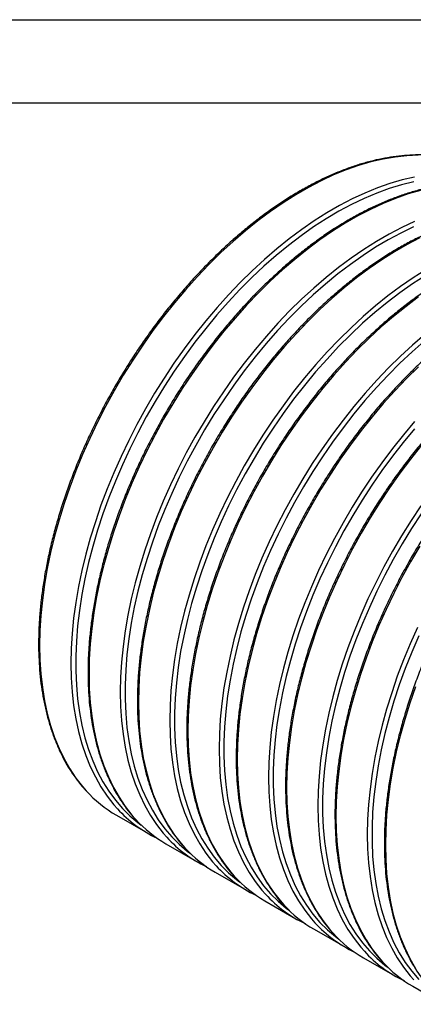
# Model space of a CAD drawing. Header units: millimetres. Extents: x 0 to 140, y 0 to 108.
# Tile 4 of 8: x 95 to 110, y 70 to 108. Entities that reach past the tile are written whole.
import ezdxf

# ---------------------------------------------------------------- set-up
doc = ezdxf.new("R2010")
doc.units = ezdxf.units.MM
doc.header["$LTSCALE"] = 0.5
doc.layers.add('DIMENSIONS', color=140, linetype='Continuous', lineweight=25)
doc.layers.add('TEXT', color=140, linetype='Continuous', lineweight=25)
doc.styles.add('SLDTEXTSTYLE0', font='TXT', dxfattribs={"width": 0.7})

msp = doc.modelspace()

# ---------------------------------------------------------------- linework, layer by layer
at = {"color": 7, "linetype": 'Continuous'}
msp.add_line((0.001, 107.951), (139.701, 107.951), dxfattribs=at)
for p, q in [((99.153, 77.572), (100.347, 76.882)), ((101.038, 76.483), (102.232, 75.794)), ((102.924, 75.395), (104.118, 74.705)), ((104.809, 74.306), (106.004, 73.617)), ((106.695, 73.218), (107.889, 72.528)), ((108.58, 72.129), (109.775, 71.44)), ((110.466, 71.041), (111.66, 70.351))]:
    msp.add_line(p, q)
at = {"flags": 128}
for points in [[(110.675, 102.773), (110.236, 102.755), (109.788, 102.707), (109.331, 102.629), (108.867, 102.521), (108.397, 102.384), (107.922, 102.217), (107.443, 102.021), (106.961, 101.797), (106.477, 101.545), (105.993, 101.265), (105.51, 100.959), (105.028, 100.627), (104.549, 100.27), (104.074, 99.888), (103.604, 99.483), (103.14, 99.055), (102.683, 98.606), (102.235, 98.136), (101.796, 97.647), (101.367, 97.14), (100.95, 96.616), (100.545, 96.076), (100.153, 95.521), (99.776, 94.953), (99.413, 94.373), (99.067, 93.783), (98.737, 93.183), (98.425, 92.576), (98.131, 91.962), (97.856, 91.343), (97.601, 90.72), (97.365, 90.096), (97.151, 89.471), (96.958, 88.847), (96.786, 88.225), (96.636, 87.607), (96.509, 86.994), (96.405, 86.388), (96.323, 85.79), (96.265, 85.201), (96.23, 84.624), (96.218, 84.058), (96.23, 83.506), (96.265, 82.968), (96.323, 82.447), (96.405, 81.943), (96.509, 81.458), (96.636, 80.992), (96.786, 80.546), (96.958, 80.123), (97.151, 79.722), (97.365, 79.345), (97.601, 78.992), (97.856, 78.664), (97.993, 78.508)], [(110.525, 101.94), (110.061, 101.832), (109.591, 101.694), (109.116, 101.528), (108.637, 101.332), (108.155, 101.108), (107.672, 100.855), (107.188, 100.576), (106.704, 100.27), (106.222, 99.938), (105.743, 99.58), (105.268, 99.199), (104.798, 98.794), (104.334, 98.366), (103.877, 97.917), (103.429, 97.447), (102.99, 96.958), (102.561, 96.451), (102.144, 95.926), (101.739, 95.386), (101.347, 94.832), (100.97, 94.264), (100.608, 93.684), (100.261, 93.093), (99.932, 92.494), (99.619, 91.886), (99.325, 91.272), (99.05, 90.653), (98.795, 90.031), (98.56, 89.407), (98.345, 88.782), (98.152, 88.158), (97.98, 87.536), (97.831, 86.918), (97.703, 86.305), (97.599, 85.699), (97.517, 85.101), (97.459, 84.512), (97.424, 83.934), (97.412, 83.368), (97.424, 82.816), (97.459, 82.279), (97.517, 81.758), (97.599, 81.254), (97.703, 80.768), (97.831, 80.302), (97.98, 79.857), (98.152, 79.433), (98.345, 79.032), (98.56, 78.655), (98.795, 78.302), (99.05, 77.975), (99.187, 77.819)], [(110.5, 101.757), (110.035, 101.643), (109.565, 101.499), (109.089, 101.326), (108.61, 101.124), (108.128, 100.893), (107.644, 100.634), (107.161, 100.348), (106.678, 100.036), (106.197, 99.697), (105.72, 99.333), (105.246, 98.945), (104.778, 98.534), (104.317, 98.1), (103.863, 97.645), (103.418, 97.169), (102.983, 96.675), (102.558, 96.162), (102.145, 95.633), (101.745, 95.088), (101.359, 94.529), (100.987, 93.957), (100.63, 93.374), (100.291, 92.78), (99.968, 92.178), (99.663, 91.568), (99.377, 90.953), (99.11, 90.333), (98.863, 89.71), (98.637, 89.086), (98.431, 88.462), (98.248, 87.839), (98.086, 87.219), (97.946, 86.604), (97.83, 85.995), (97.736, 85.393), (97.666, 84.799), (97.619, 84.216), (97.595, 83.645), (97.595, 83.086), (97.619, 82.542), (97.666, 82.013), (97.736, 81.501), (97.83, 81.008), (97.946, 80.533), (98.086, 80.078), (98.248, 79.645), (98.431, 79.235), (98.637, 78.848), (98.863, 78.485), (99.11, 78.147), (99.377, 77.835), (99.663, 77.55), (99.968, 77.293), (100.094, 77.198)], [(110.753, 101.433), (110.282, 101.295), (109.807, 101.128), (109.328, 100.933), (108.846, 100.708), (108.363, 100.456), (107.879, 100.177), (107.395, 99.871), (106.913, 99.539), (106.434, 99.181), (105.959, 98.8), (105.489, 98.394), (105.025, 97.967), (104.569, 97.518), (104.12, 97.048), (103.681, 96.559), (103.253, 96.052), (102.835, 95.527), (102.43, 94.987), (102.039, 94.433), (101.661, 93.865), (101.299, 93.285), (100.952, 92.694), (100.623, 92.095), (100.311, 91.487), (100.017, 90.873), (99.742, 90.254), (99.486, 89.632), (99.251, 89.008), (99.036, 88.383), (98.843, 87.758), (98.671, 87.137), (98.522, 86.519), (98.395, 85.906), (98.29, 85.3), (98.209, 84.701), (98.15, 84.113), (98.115, 83.535), (98.104, 82.969), (98.115, 82.417), (98.15, 81.88), (98.209, 81.359), (98.29, 80.855), (98.395, 80.369), (98.522, 79.903), (98.671, 79.458), (98.843, 79.034), (99.036, 78.633), (99.251, 78.256), (99.486, 77.903), (99.742, 77.576), (99.879, 77.42)], [(110.523, 100.243), (110.041, 100.019), (109.557, 99.767), (109.073, 99.487), (108.59, 99.181), (108.108, 98.849), (107.629, 98.492), (107.154, 98.11), (106.684, 97.705), (106.22, 97.277), (105.763, 96.828), (105.315, 96.359), (104.876, 95.869), (104.447, 95.362), (104.03, 94.838), (103.625, 94.298), (103.233, 93.743), (102.856, 93.175), (102.493, 92.595), (102.147, 92.005), (101.817, 91.405), (101.505, 90.798), (101.211, 90.184), (100.936, 89.565), (100.681, 88.943), (100.445, 88.318), (100.231, 87.693), (100.037, 87.069), (99.866, 86.447), (99.716, 85.829), (99.589, 85.216), (99.484, 84.61), (99.403, 84.012), (99.345, 83.423), (99.31, 82.846), (99.298, 82.28), (99.31, 81.728), (99.345, 81.191), (99.403, 80.669), (99.484, 80.165), (99.589, 79.68), (99.716, 79.214), (99.866, 78.768), (100.037, 78.345), (100.231, 77.944), (100.445, 77.567), (100.681, 77.214), (100.936, 76.886), (101.073, 76.73)], [(110.495, 100.035), (110.013, 99.805), (109.53, 99.546), (109.046, 99.26), (108.564, 98.947), (108.083, 98.609), (107.605, 98.245), (107.132, 97.857), (106.664, 97.445), (106.202, 97.012), (105.749, 96.556), (105.304, 96.081), (104.868, 95.586), (104.443, 95.074), (104.031, 94.545), (103.63, 94), (103.244, 93.441), (102.872, 92.869), (102.516, 92.285), (102.176, 91.692), (101.853, 91.09), (101.549, 90.48), (101.262, 89.864), (100.995, 89.245), (100.749, 88.622), (100.522, 87.998), (100.317, 87.373), (100.133, 86.751), (99.971, 86.131), (99.832, 85.516), (99.715, 84.906), (99.622, 84.304), (99.551, 83.711), (99.504, 83.128), (99.481, 82.556), (99.481, 81.998), (99.504, 81.454), (99.551, 80.925), (99.622, 80.413), (99.715, 79.919), (99.832, 79.444), (99.971, 78.99), (100.133, 78.557), (100.317, 78.146), (100.522, 77.759), (100.749, 77.396), (100.995, 77.058), (101.262, 76.747), (101.549, 76.462), (101.853, 76.204), (101.98, 76.109)], [(110.732, 99.62), (110.249, 99.368), (109.764, 99.088), (109.281, 98.782), (108.799, 98.45), (108.32, 98.093), (107.845, 97.711), (107.375, 97.306), (106.911, 96.878), (106.454, 96.429), (106.006, 95.959), (105.567, 95.47), (105.138, 94.963), (104.721, 94.439), (104.316, 93.899), (103.924, 93.344), (103.547, 92.776), (103.184, 92.196), (102.838, 91.606), (102.508, 91.006), (102.196, 90.399), (101.902, 89.785), (101.627, 89.166), (101.372, 88.543), (101.137, 87.919), (100.922, 87.294), (100.729, 86.67), (100.557, 86.048), (100.407, 85.43), (100.28, 84.817), (100.176, 84.211), (100.094, 83.613), (100.036, 83.024), (100.001, 82.447), (99.989, 81.881), (100.001, 81.329), (100.036, 80.791), (100.094, 80.27), (100.176, 79.766), (100.28, 79.281), (100.407, 78.815), (100.557, 78.369), (100.729, 77.946), (100.922, 77.545), (101.137, 77.168), (101.372, 76.815), (101.627, 76.487), (101.764, 76.331)], [(110.959, 98.399), (110.475, 98.093), (109.993, 97.761), (109.514, 97.403), (109.039, 97.022), (108.569, 96.616), (108.105, 96.189), (107.649, 95.74), (107.2, 95.27), (106.761, 94.781), (106.332, 94.274), (105.915, 93.749), (105.51, 93.209), (105.119, 92.655), (104.741, 92.087), (104.379, 91.507), (104.032, 90.916), (103.703, 90.317), (103.39, 89.709), (103.097, 89.095), (102.822, 88.476), (102.566, 87.854), (102.331, 87.23), (102.116, 86.605), (101.923, 85.98), (101.751, 85.359), (101.602, 84.741), (101.474, 84.128), (101.37, 83.522), (101.289, 82.924), (101.23, 82.335), (101.195, 81.757), (101.183, 81.191), (101.195, 80.639), (101.23, 80.102), (101.289, 79.581), (101.37, 79.077), (101.474, 78.591), (101.602, 78.125), (101.751, 77.68), (101.923, 77.256), (102.116, 76.855), (102.331, 76.478), (102.566, 76.125), (102.822, 75.798), (102.959, 75.642)], [(110.932, 98.171), (110.449, 97.859), (109.968, 97.52), (109.491, 97.156), (109.017, 96.768), (108.549, 96.357), (108.088, 95.923), (107.634, 95.468), (107.189, 94.992), (106.754, 94.498), (106.329, 93.985), (105.916, 93.456), (105.516, 92.911), (105.13, 92.352), (104.758, 91.78), (104.402, 91.197), (104.062, 90.603), (103.739, 90.001), (103.434, 89.391), (103.148, 88.776), (102.881, 88.156), (102.634, 87.533), (102.408, 86.909), (102.202, 86.285), (102.019, 85.662), (101.857, 85.042), (101.718, 84.427), (101.601, 83.818), (101.507, 83.216), (101.437, 82.622), (101.39, 82.039), (101.366, 81.468), (101.366, 80.909), (101.39, 80.365), (101.437, 79.836), (101.507, 79.324), (101.601, 78.831), (101.718, 78.356), (101.857, 77.901), (102.019, 77.468), (102.202, 77.058), (102.408, 76.671), (102.634, 76.308), (102.881, 75.97), (103.148, 75.658), (103.434, 75.373), (103.739, 75.116), (103.865, 75.021)], [(110.685, 97.362), (110.206, 97.004), (109.73, 96.623), (109.26, 96.217), (108.797, 95.79), (108.34, 95.341), (107.891, 94.871), (107.452, 94.382), (107.024, 93.875), (106.606, 93.35), (106.202, 92.81), (105.81, 92.256), (105.432, 91.688), (105.07, 91.108), (104.724, 90.517), (104.394, 89.917), (104.082, 89.31), (103.788, 88.696), (103.513, 88.077), (103.257, 87.455), (103.022, 86.831), (102.808, 86.206), (102.614, 85.581), (102.443, 84.96), (102.293, 84.342), (102.166, 83.729), (102.061, 83.123), (101.98, 82.524), (101.921, 81.936), (101.886, 81.358), (101.875, 80.792), (101.886, 80.24), (101.921, 79.703), (101.98, 79.182), (102.061, 78.678), (102.166, 78.192), (102.293, 77.726), (102.443, 77.281), (102.614, 76.857), (102.808, 76.456), (103.022, 76.079), (103.257, 75.726), (103.513, 75.399), (103.65, 75.243)], [(110.925, 95.933), (110.455, 95.528), (109.991, 95.1), (109.534, 94.651), (109.086, 94.181), (108.647, 93.692), (108.218, 93.185), (107.801, 92.661), (107.396, 92.121), (107.004, 91.566), (106.627, 90.998), (106.264, 90.418), (105.918, 89.828), (105.588, 89.228), (105.276, 88.621), (104.982, 88.007), (104.707, 87.388), (104.452, 86.765), (104.216, 86.141), (104.002, 85.516), (103.809, 84.892), (103.637, 84.27), (103.487, 83.652), (103.36, 83.039), (103.256, 82.433), (103.174, 81.835), (103.116, 81.246), (103.081, 80.669), (103.069, 80.103), (103.081, 79.551), (103.116, 79.013), (103.174, 78.492), (103.256, 77.988), (103.36, 77.503), (103.487, 77.037), (103.637, 76.591), (103.809, 76.168), (104.002, 75.767), (104.216, 75.39), (104.452, 75.037), (104.707, 74.709), (104.844, 74.553)], [(110.903, 95.68), (110.435, 95.268), (109.974, 94.834), (109.52, 94.379), (109.075, 93.904), (108.639, 93.409), (108.215, 92.897), (107.802, 92.368), (107.402, 91.823), (107.015, 91.264), (106.643, 90.692), (106.287, 90.108), (105.947, 89.515), (105.625, 88.913), (105.32, 88.303), (105.033, 87.687), (104.767, 87.068), (104.52, 86.445), (104.293, 85.82), (104.088, 85.196), (103.904, 84.574), (103.743, 83.954), (103.603, 83.338), (103.487, 82.729), (103.393, 82.127), (103.323, 81.534), (103.275, 80.951), (103.252, 80.379), (103.252, 79.821), (103.275, 79.277), (103.323, 78.748), (103.393, 78.236), (103.487, 77.742), (103.603, 77.267), (103.743, 76.813), (103.904, 76.38), (104.088, 75.969), (104.293, 75.582), (104.52, 75.219), (104.767, 74.881), (105.033, 74.57), (105.32, 74.285), (105.625, 74.027), (105.751, 73.932)], [(110.682, 94.701), (110.225, 94.252), (109.777, 93.782), (109.338, 93.293), (108.909, 92.786), (108.492, 92.262), (108.087, 91.722), (107.695, 91.167), (107.318, 90.599), (106.956, 90.019), (106.609, 89.429), (106.28, 88.829), (105.967, 88.221), (105.673, 87.608), (105.398, 86.989), (105.143, 86.366), (104.908, 85.742), (104.693, 85.117), (104.5, 84.493), (104.328, 83.871), (104.179, 83.253), (104.051, 82.64), (103.947, 82.034), (103.865, 81.436), (103.807, 80.847), (103.772, 80.269), (103.76, 79.704), (103.772, 79.152), (103.807, 78.614), (103.865, 78.093), (103.947, 77.589), (104.051, 77.104), (104.179, 76.638), (104.328, 76.192), (104.5, 75.769), (104.693, 75.368), (104.908, 74.99), (105.143, 74.638), (105.398, 74.31), (105.535, 74.154)], [(110.532, 92.604), (110.104, 92.097), (109.686, 91.572), (109.281, 91.032), (108.89, 90.478), (108.512, 89.91), (108.15, 89.33), (107.804, 88.739), (107.474, 88.14), (107.162, 87.532), (106.868, 86.918), (106.593, 86.299), (106.337, 85.677), (106.102, 85.053), (105.887, 84.428), (105.694, 83.803), (105.522, 83.182), (105.373, 82.564), (105.246, 81.951), (105.141, 81.345), (105.06, 80.746), (105.001, 80.158), (104.966, 79.58), (104.955, 79.014), (104.966, 78.462), (105.001, 77.925), (105.06, 77.404), (105.141, 76.9), (105.246, 76.414), (105.373, 75.948), (105.522, 75.503), (105.694, 75.079), (105.887, 74.678), (106.102, 74.301), (106.337, 73.948), (106.593, 73.621), (106.73, 73.465)], [(110.525, 92.321), (110.1, 91.808), (109.687, 91.279), (109.287, 90.734), (108.901, 90.175), (108.529, 89.603), (108.173, 89.02), (107.833, 88.426), (107.51, 87.824), (107.205, 87.214), (106.919, 86.599), (106.652, 85.979), (106.405, 85.356), (106.179, 84.732), (105.974, 84.108), (105.79, 83.485), (105.628, 82.865), (105.489, 82.25), (105.372, 81.641), (105.279, 81.039), (105.208, 80.445), (105.161, 79.862), (105.137, 79.291), (105.137, 78.732), (105.161, 78.188), (105.208, 77.659), (105.279, 77.147), (105.372, 76.653), (105.489, 76.179), (105.628, 75.724), (105.79, 75.291), (105.974, 74.881), (106.179, 74.494), (106.405, 74.131), (106.652, 73.793), (106.919, 73.481), (107.205, 73.196), (107.51, 72.939), (107.637, 72.844)], [(110.795, 91.698), (110.378, 91.173), (109.973, 90.633), (109.581, 90.078), (109.204, 89.511), (108.841, 88.931), (108.495, 88.34), (108.165, 87.74), (107.853, 87.133), (107.559, 86.519), (107.284, 85.9), (107.029, 85.278), (106.793, 84.653), (106.579, 84.028), (106.385, 83.404), (106.214, 82.783), (106.064, 82.165), (105.937, 81.552), (105.832, 80.946), (105.751, 80.347), (105.693, 79.759), (105.658, 79.181), (105.646, 78.615), (105.658, 78.063), (105.693, 77.526), (105.751, 77.005), (105.832, 76.501), (105.937, 76.015), (106.064, 75.549), (106.214, 75.104), (106.385, 74.68), (106.579, 74.279), (106.793, 73.902), (107.029, 73.549), (107.284, 73.222), (107.421, 73.066)], [(110.775, 89.389), (110.398, 88.821), (110.036, 88.241), (109.689, 87.651), (109.359, 87.051), (109.047, 86.444), (108.753, 85.83), (108.478, 85.211), (108.223, 84.588), (107.988, 83.964), (107.773, 83.339), (107.58, 82.715), (107.408, 82.093), (107.258, 81.475), (107.131, 80.862), (107.027, 80.256), (106.945, 79.658), (106.887, 79.069), (106.852, 78.492), (106.84, 77.926), (106.852, 77.374), (106.887, 76.836), (106.945, 76.315), (107.027, 75.811), (107.131, 75.326), (107.258, 74.86), (107.408, 74.414), (107.58, 73.991), (107.773, 73.59), (107.988, 73.213), (108.223, 72.86), (108.478, 72.532), (108.615, 72.376)], [(110.786, 89.087), (110.415, 88.515), (110.058, 87.931), (109.718, 87.338), (109.396, 86.735), (109.091, 86.126), (108.805, 85.51), (108.538, 84.891), (108.291, 84.268), (108.064, 83.643), (107.859, 83.019), (107.675, 82.396), (107.514, 81.777), (107.374, 81.161), (107.258, 80.552), (107.164, 79.95), (107.094, 79.357), (107.047, 78.774), (107.023, 78.202), (107.023, 77.644), (107.047, 77.1), (107.094, 76.571), (107.164, 76.059), (107.258, 75.565), (107.374, 75.09), (107.514, 74.636), (107.675, 74.203), (107.859, 73.792), (108.064, 73.405), (108.291, 73.042), (108.538, 72.704), (108.805, 72.393), (109.091, 72.108), (109.396, 71.85), (109.522, 71.755)], [(110.727, 87.842), (110.38, 87.252), (110.051, 86.652), (109.739, 86.044), (109.445, 85.431), (109.17, 84.812), (108.914, 84.189), (108.679, 83.565), (108.464, 82.94), (108.271, 82.316), (108.099, 81.694), (107.95, 81.076), (107.823, 80.463), (107.718, 79.857), (107.637, 79.259), (107.578, 78.67), (107.543, 78.092), (107.531, 77.527), (107.543, 76.975), (107.578, 76.437), (107.637, 75.916), (107.718, 75.412), (107.823, 74.927), (107.95, 74.461), (108.099, 74.015), (108.271, 73.592), (108.464, 73.191), (108.679, 72.813), (108.914, 72.461), (109.17, 72.133), (109.307, 71.977)], [(110.639, 84.741), (110.364, 84.122), (110.108, 83.5), (109.873, 82.876), (109.659, 82.251), (109.465, 81.626), (109.294, 81.005), (109.144, 80.387), (109.017, 79.774), (108.912, 79.168), (108.831, 78.569), (108.772, 77.981), (108.737, 77.403), (108.726, 76.837), (108.737, 76.285), (108.772, 75.748), (108.831, 75.227), (108.912, 74.723), (109.017, 74.237), (109.144, 73.771), (109.294, 73.326), (109.465, 72.902), (109.659, 72.501), (109.873, 72.124), (110.108, 71.771), (110.364, 71.444), (110.501, 71.288)], [(110.69, 84.422), (110.423, 83.802), (110.176, 83.179), (109.95, 82.555), (109.745, 81.931), (109.561, 81.308), (109.399, 80.688), (109.26, 80.073), (109.143, 79.464), (109.05, 78.862), (108.979, 78.268), (108.932, 77.685), (108.909, 77.114), (108.909, 76.555), (108.932, 76.011), (108.979, 75.482), (109.05, 74.97), (109.143, 74.476), (109.26, 74.002), (109.399, 73.547), (109.561, 73.114), (109.745, 72.704), (109.95, 72.317), (110.176, 71.954), (110.423, 71.616), (110.69, 71.304)], [(110.564, 82.476), (110.35, 81.851), (110.157, 81.227), (109.985, 80.606), (109.835, 79.987), (109.708, 79.375), (109.604, 78.768), (109.522, 78.17), (109.464, 77.582), (109.429, 77.004), (109.417, 76.438), (109.429, 75.886), (109.464, 75.349), (109.522, 74.828), (109.604, 74.324), (109.708, 73.838), (109.835, 73.372), (109.985, 72.927), (110.157, 72.503), (110.35, 72.102), (110.564, 71.725)]]:
    msp.add_lwpolyline(points, dxfattribs=at)
for centre, radius, start, end in [((101.587, 81.772), 4.855, 222.2413, 239.9013), ((102.762, 81.061), 4.826, 222.2101, 244.7174), ((103.473, 80.683), 4.855, 222.2413, 239.9013), ((104.648, 79.973), 4.826, 222.2101, 244.7174), ((105.358, 79.595), 4.855, 222.2413, 239.9013), ((106.533, 78.884), 4.826, 222.2101, 244.7174), ((107.244, 78.506), 4.855, 222.2413, 239.9013), ((108.419, 77.796), 4.826, 222.2101, 244.7174), ((109.129, 77.418), 4.855, 222.2413, 239.9013), ((110.304, 76.707), 4.826, 222.2101, 244.7174), ((111.015, 76.329), 4.855, 222.2413, 239.9013), ((112.19, 75.619), 4.826, 222.2101, 244.7174), ((112.901, 75.241), 4.855, 222.2413, 239.9013)]:
    msp.add_arc(centre, radius, start, end)
for points, knots in [([(111.937, 102.644), (111.881, 102.657), (111.699, 102.701), (111.379, 102.747), (110.979, 102.782), (110.567, 102.789), (110.147, 102.768), (109.719, 102.72), (109.283, 102.645), (108.84, 102.544), (108.393, 102.415), (107.94, 102.26), (107.485, 102.079), (107.027, 101.872), (106.567, 101.64), (106.106, 101.383), (105.646, 101.102), (105.188, 100.797), (104.731, 100.47), (104.278, 100.12), (103.829, 99.748), (103.385, 99.356), (102.947, 98.945), (102.516, 98.514), (102.093, 98.065), (101.678, 97.599), (101.273, 97.116), (100.879, 96.619), (100.495, 96.107), (100.124, 95.583), (99.765, 95.046), (99.42, 94.498), (99.089, 93.941), (98.773, 93.375), (98.473, 92.802), (98.189, 92.223), (97.921, 91.639), (97.671, 91.05), (97.439, 90.46), (97.225, 89.868), (97.03, 89.276), (96.854, 88.685), (96.697, 88.097), (96.561, 87.512), (96.445, 86.932), (96.349, 86.358), (96.274, 85.791), (96.22, 85.232), (96.187, 84.683), (96.175, 84.145), (96.185, 83.619), (96.215, 83.105), (96.266, 82.605), (96.339, 82.121), (96.432, 81.652), (96.547, 81.201), (96.681, 80.768), (96.836, 80.354), (97.011, 79.959), (97.205, 79.586), (97.418, 79.234), (97.651, 78.905), (97.837, 78.67), (97.95, 78.552), (97.974, 78.527)], [0, 0, 0, 0, 0.007273, 0.023634, 0.040014, 0.056414, 0.072832, 0.089268, 0.10572, 0.122184, 0.138658, 0.15514, 0.171627, 0.188118, 0.204611, 0.221105, 0.237599, 0.254092, 0.270584, 0.287074, 0.303562, 0.320049, 0.336534, 0.353017, 0.369499, 0.38598, 0.402459, 0.418937, 0.435414, 0.45189, 0.468365, 0.484841, 0.501316, 0.517791, 0.534266, 0.550741, 0.567217, 0.583694, 0.600171, 0.61665, 0.63313, 0.649611, 0.666093, 0.682578, 0.699064, 0.715553, 0.732043, 0.748535, 0.76503, 0.781526, 0.798024, 0.814523, 0.831023, 0.847522, 0.864019, 0.880513, 0.897001, 0.913481, 0.929952, 0.946409, 0.96285, 0.979274, 0.995678, 1, 1, 1, 1]), ([(113.822, 101.555), (113.766, 101.569), (113.585, 101.613), (113.265, 101.659), (112.864, 101.694), (112.453, 101.7), (112.033, 101.68), (111.604, 101.632), (111.168, 101.557), (110.726, 101.455), (110.278, 101.326), (109.826, 101.171), (109.37, 100.99), (108.912, 100.783), (108.452, 100.551), (107.992, 100.294), (107.532, 100.013), (107.073, 99.709), (106.617, 99.381), (106.164, 99.031), (105.715, 98.66), (105.271, 98.268), (104.833, 97.856), (104.402, 97.425), (103.979, 96.976), (103.564, 96.51), (103.159, 96.028), (102.764, 95.53), (102.381, 95.019), (102.01, 94.494), (101.651, 93.957), (101.306, 93.41), (100.975, 92.853), (100.659, 92.287), (100.358, 91.714), (100.074, 91.134), (99.807, 90.55), (99.556, 89.962), (99.324, 89.371), (99.11, 88.779), (98.915, 88.187), (98.739, 87.597), (98.583, 87.008), (98.447, 86.423), (98.331, 85.843), (98.235, 85.269), (98.16, 84.702), (98.106, 84.144), (98.073, 83.595), (98.061, 83.056), (98.07, 82.53), (98.101, 82.016), (98.152, 81.517), (98.225, 81.032), (98.318, 80.564), (98.432, 80.113), (98.567, 79.679), (98.722, 79.265), (98.896, 78.871), (99.091, 78.497), (99.304, 78.145), (99.537, 77.817), (99.723, 77.582), (99.836, 77.463), (99.86, 77.439)], [0, 0, 0, 0, 0.007273, 0.023634, 0.040014, 0.056414, 0.072832, 0.089268, 0.10572, 0.122184, 0.138658, 0.15514, 0.171627, 0.188118, 0.204611, 0.221105, 0.237599, 0.254092, 0.270584, 0.287074, 0.303562, 0.320049, 0.336534, 0.353017, 0.369499, 0.38598, 0.402459, 0.418937, 0.435414, 0.45189, 0.468365, 0.484841, 0.501316, 0.517791, 0.534266, 0.550741, 0.567217, 0.583694, 0.600171, 0.61665, 0.63313, 0.649611, 0.666093, 0.682578, 0.699064, 0.715553, 0.732043, 0.748535, 0.76503, 0.781526, 0.798024, 0.814523, 0.831023, 0.847522, 0.864019, 0.880513, 0.897001, 0.913481, 0.929952, 0.946409, 0.96285, 0.979274, 0.995678, 1, 1, 1, 1]), ([(115.708, 100.467), (115.652, 100.48), (115.47, 100.524), (115.15, 100.57), (114.75, 100.605), (114.339, 100.612), (113.918, 100.591), (113.49, 100.543), (113.054, 100.468), (112.612, 100.367), (112.164, 100.238), (111.712, 100.083), (111.256, 99.902), (110.798, 99.695), (110.338, 99.463), (109.877, 99.206), (109.417, 98.925), (108.959, 98.62), (108.502, 98.293), (108.049, 97.943), (107.6, 97.571), (107.156, 97.179), (106.718, 96.768), (106.287, 96.337), (105.864, 95.888), (105.45, 95.422), (105.045, 94.939), (104.65, 94.442), (104.267, 93.93), (103.895, 93.405), (103.537, 92.869), (103.191, 92.321), (102.86, 91.764), (102.544, 91.198), (102.244, 90.625), (101.96, 90.046), (101.692, 89.462), (101.442, 88.873), (101.21, 88.283), (100.996, 87.691), (100.801, 87.099), (100.625, 86.508), (100.469, 85.92), (100.332, 85.335), (100.216, 84.755), (100.121, 84.181), (100.046, 83.614), (99.992, 83.055), (99.959, 82.506), (99.947, 81.968), (99.956, 81.441), (99.986, 80.928), (100.038, 80.428), (100.11, 79.944), (100.204, 79.475), (100.318, 79.024), (100.452, 78.591), (100.607, 78.177), (100.782, 77.782), (100.976, 77.409), (101.189, 77.056), (101.422, 76.728), (101.608, 76.493), (101.722, 76.375), (101.745, 76.35)], [0, 0, 0, 0, 0.007273, 0.023634, 0.040014, 0.056414, 0.072832, 0.089268, 0.10572, 0.122184, 0.138658, 0.15514, 0.171627, 0.188118, 0.204611, 0.221105, 0.237599, 0.254092, 0.270584, 0.287074, 0.303562, 0.320049, 0.336534, 0.353017, 0.369499, 0.38598, 0.402459, 0.418937, 0.435414, 0.45189, 0.468365, 0.484841, 0.501316, 0.517791, 0.534266, 0.550741, 0.567217, 0.583694, 0.600171, 0.61665, 0.63313, 0.649611, 0.666093, 0.682578, 0.699064, 0.715553, 0.732043, 0.748535, 0.76503, 0.781526, 0.798024, 0.814523, 0.831023, 0.847522, 0.864019, 0.880513, 0.897001, 0.913481, 0.929952, 0.946409, 0.96285, 0.979274, 0.995678, 1, 1, 1, 1]), ([(117.593, 99.378), (117.537, 99.392), (117.356, 99.436), (117.036, 99.482), (116.635, 99.517), (116.224, 99.523), (115.804, 99.503), (115.375, 99.455), (114.939, 99.38), (114.497, 99.278), (114.049, 99.149), (113.597, 98.994), (113.141, 98.813), (112.683, 98.606), (112.223, 98.374), (111.763, 98.117), (111.303, 97.836), (110.844, 97.532), (110.388, 97.204), (109.935, 96.854), (109.486, 96.483), (109.042, 96.091), (108.604, 95.679), (108.173, 95.248), (107.75, 94.799), (107.335, 94.333), (106.93, 93.851), (106.536, 93.353), (106.152, 92.842), (105.781, 92.317), (105.422, 91.78), (105.077, 91.233), (104.746, 90.676), (104.43, 90.11), (104.13, 89.537), (103.845, 88.957), (103.578, 88.373), (103.328, 87.785), (103.095, 87.194), (102.881, 86.602), (102.686, 86.01), (102.51, 85.42), (102.354, 84.831), (102.218, 84.246), (102.102, 83.666), (102.006, 83.092), (101.931, 82.525), (101.877, 81.967), (101.844, 81.418), (101.832, 80.879), (101.841, 80.353), (101.872, 79.839), (101.923, 79.34), (101.996, 78.855), (102.089, 78.387), (102.203, 77.936), (102.338, 77.502), (102.493, 77.088), (102.668, 76.694), (102.862, 76.32), (103.075, 75.968), (103.308, 75.64), (103.494, 75.405), (103.607, 75.286), (103.631, 75.262)], [0, 0, 0, 0, 0.0072728, 0.0236344, 0.0400144, 0.0564139, 0.0728323, 0.0892683, 0.1057196, 0.1221836, 0.1386578, 0.1551397, 0.1716271, 0.1881181, 0.2046113, 0.2211053, 0.2375991, 0.2540921, 0.2705838, 0.2870739, 0.3035624, 0.3200491, 0.3365341, 0.3530174, 0.3694992, 0.3859796, 0.4024586, 0.4189366, 0.4354136, 0.4518898, 0.4683655, 0.4848408, 0.5013158, 0.5177908, 0.534266, 0.5507414, 0.5672173, 0.5836939, 0.6001714, 0.6166499, 0.6331296, 0.6496108, 0.6660935, 0.6825779, 0.6990643, 0.7155526, 0.732043, 0.7485354, 0.7650299, 0.7815262, 0.7980242, 0.8145233, 0.831023, 0.847522, 0.8640191, 0.8805127, 0.8970009, 0.9134815, 0.9299517, 0.9464089, 0.9628504, 0.9792739, 0.9956777, 1, 1, 1, 1]), ([(119.479, 98.29), (119.423, 98.303), (119.241, 98.347), (118.922, 98.393), (118.521, 98.428), (118.11, 98.435), (117.689, 98.414), (117.261, 98.366), (116.825, 98.291), (116.383, 98.19), (115.935, 98.061), (115.483, 97.906), (115.027, 97.725), (114.569, 97.518), (114.109, 97.286), (113.649, 97.029), (113.189, 96.748), (112.73, 96.443), (112.273, 96.116), (111.82, 95.766), (111.371, 95.394), (110.927, 95.002), (110.489, 94.591), (110.058, 94.16), (109.635, 93.711), (109.221, 93.245), (108.816, 92.762), (108.421, 92.265), (108.038, 91.753), (107.666, 91.228), (107.308, 90.692), (106.963, 90.144), (106.632, 89.587), (106.316, 89.021), (106.015, 88.448), (105.731, 87.869), (105.463, 87.284), (105.213, 86.696), (104.981, 86.106), (104.767, 85.514), (104.572, 84.922), (104.396, 84.331), (104.24, 83.743), (104.103, 83.158), (103.987, 82.578), (103.892, 82.003), (103.817, 81.437), (103.763, 80.878), (103.73, 80.329), (103.718, 79.791), (103.727, 79.264), (103.757, 78.751), (103.809, 78.251), (103.881, 77.767), (103.975, 77.298), (104.089, 76.847), (104.223, 76.414), (104.378, 75.999), (104.553, 75.605), (104.747, 75.232), (104.961, 74.879), (105.194, 74.551), (105.379, 74.316), (105.493, 74.198), (105.516, 74.173)], [0, 0, 0, 0, 0.007273, 0.023634, 0.040014, 0.056414, 0.072832, 0.089268, 0.10572, 0.122184, 0.138658, 0.15514, 0.171627, 0.188118, 0.204611, 0.221105, 0.237599, 0.254092, 0.270584, 0.287074, 0.303562, 0.320049, 0.336534, 0.353017, 0.369499, 0.38598, 0.402459, 0.418937, 0.435414, 0.45189, 0.468365, 0.484841, 0.501316, 0.517791, 0.534266, 0.550741, 0.567217, 0.583694, 0.600171, 0.61665, 0.63313, 0.649611, 0.666093, 0.682578, 0.699064, 0.715553, 0.732043, 0.748535, 0.76503, 0.781526, 0.798024, 0.814523, 0.831023, 0.847522, 0.864019, 0.880513, 0.897001, 0.913481, 0.929952, 0.946409, 0.96285, 0.979274, 0.995678, 1, 1, 1, 1]), ([(121.365, 97.201), (121.309, 97.215), (121.127, 97.259), (120.807, 97.305), (120.407, 97.34), (119.995, 97.346), (119.575, 97.326), (119.146, 97.278), (118.711, 97.203), (118.268, 97.101), (117.821, 96.972), (117.368, 96.817), (116.913, 96.636), (116.454, 96.429), (115.995, 96.197), (115.534, 95.94), (115.074, 95.659), (114.615, 95.355), (114.159, 95.027), (113.706, 94.677), (113.257, 94.306), (112.813, 93.914), (112.375, 93.502), (111.944, 93.071), (111.521, 92.622), (111.106, 92.156), (110.701, 91.674), (110.307, 91.176), (109.923, 90.665), (109.552, 90.14), (109.193, 89.603), (108.848, 89.056), (108.517, 88.499), (108.201, 87.933), (107.901, 87.36), (107.616, 86.78), (107.349, 86.196), (107.099, 85.608), (106.867, 85.017), (106.653, 84.425), (106.458, 83.833), (106.282, 83.242), (106.125, 82.654), (105.989, 82.069), (105.873, 81.489), (105.777, 80.915), (105.702, 80.348), (105.648, 79.79), (105.615, 79.241), (105.603, 78.702), (105.613, 78.176), (105.643, 77.662), (105.694, 77.163), (105.767, 76.678), (105.86, 76.21), (105.974, 75.758), (106.109, 75.325), (106.264, 74.911), (106.439, 74.517), (106.633, 74.143), (106.846, 73.791), (107.079, 73.463), (107.265, 73.227), (107.378, 73.109), (107.402, 73.085)], [0, 0, 0, 0, 0.007273, 0.023634, 0.040014, 0.056414, 0.072832, 0.089268, 0.10572, 0.122184, 0.138658, 0.15514, 0.171627, 0.188118, 0.204611, 0.221105, 0.237599, 0.254092, 0.270584, 0.287074, 0.303562, 0.320049, 0.336534, 0.353017, 0.369499, 0.38598, 0.402459, 0.418937, 0.435414, 0.45189, 0.468365, 0.484841, 0.501316, 0.517791, 0.534266, 0.550741, 0.567217, 0.583694, 0.600171, 0.61665, 0.63313, 0.649611, 0.666093, 0.682578, 0.699064, 0.715553, 0.732043, 0.748535, 0.76503, 0.781526, 0.798024, 0.814523, 0.831023, 0.847522, 0.864019, 0.880513, 0.897001, 0.913481, 0.929952, 0.946409, 0.96285, 0.979274, 0.995678, 1, 1, 1, 1]), ([(123.25, 96.113), (123.194, 96.126), (123.012, 96.17), (122.693, 96.216), (122.292, 96.251), (121.881, 96.258), (121.461, 96.237), (121.032, 96.189), (120.596, 96.114), (120.154, 96.012), (119.706, 95.884), (119.254, 95.729), (118.798, 95.548), (118.34, 95.341), (117.88, 95.109), (117.42, 94.852), (116.96, 94.571), (116.501, 94.266), (116.045, 93.938), (115.591, 93.589), (115.142, 93.217), (114.698, 92.825), (114.261, 92.413), (113.83, 91.983), (113.406, 91.534), (112.992, 91.068), (112.587, 90.585), (112.192, 90.088), (111.809, 89.576), (111.438, 89.051), (111.079, 88.515), (110.734, 87.967), (110.403, 87.41), (110.087, 86.844), (109.786, 86.271), (109.502, 85.692), (109.235, 85.107), (108.984, 84.519), (108.752, 83.929), (108.538, 83.337), (108.343, 82.745), (108.167, 82.154), (108.011, 81.565), (107.875, 80.981), (107.758, 80.401), (107.663, 79.826), (107.588, 79.26), (107.534, 78.701), (107.501, 78.152), (107.489, 77.614), (107.498, 77.087), (107.528, 76.574), (107.58, 76.074), (107.652, 75.59), (107.746, 75.121), (107.86, 74.67), (107.995, 74.237), (108.149, 73.822), (108.324, 73.428), (108.519, 73.055), (108.732, 72.702), (108.965, 72.374), (109.15, 72.139), (109.264, 72.021), (109.288, 71.996)], [0, 0, 0, 0, 0.007273, 0.023634, 0.040014, 0.056414, 0.072832, 0.089268, 0.10572, 0.122184, 0.138658, 0.15514, 0.171627, 0.188118, 0.204611, 0.221105, 0.237599, 0.254092, 0.270584, 0.287074, 0.303562, 0.320049, 0.336534, 0.353017, 0.369499, 0.38598, 0.402459, 0.418937, 0.435414, 0.45189, 0.468365, 0.484841, 0.501316, 0.517791, 0.534266, 0.550741, 0.567217, 0.583694, 0.600171, 0.61665, 0.63313, 0.649611, 0.666093, 0.682578, 0.699064, 0.715553, 0.732043, 0.748535, 0.76503, 0.781526, 0.798024, 0.814523, 0.831023, 0.847522, 0.864019, 0.880513, 0.897001, 0.913481, 0.929952, 0.946409, 0.96285, 0.979274, 0.995678, 1, 1, 1, 1]), ([(125.136, 95.024), (125.08, 95.038), (124.898, 95.082), (124.578, 95.128), (124.178, 95.163), (123.766, 95.169), (123.346, 95.148), (122.918, 95.101), (122.482, 95.026), (122.039, 94.924), (121.592, 94.795), (121.14, 94.64), (120.684, 94.459), (120.226, 94.252), (119.766, 94.02), (119.305, 93.763), (118.845, 93.482), (118.387, 93.178), (117.93, 92.85), (117.477, 92.5), (117.028, 92.129), (116.584, 91.737), (116.146, 91.325), (115.715, 90.894), (115.292, 90.445), (114.877, 89.979), (114.473, 89.497), (114.078, 88.999), (113.695, 88.488), (113.323, 87.963), (112.964, 87.426), (112.619, 86.879), (112.288, 86.321), (111.972, 85.756), (111.672, 85.183), (111.388, 84.603), (111.12, 84.019), (110.87, 83.431), (110.638, 82.84), (110.424, 82.248), (110.229, 81.656), (110.053, 81.065), (109.897, 80.477), (109.76, 79.892), (109.644, 79.312), (109.548, 78.738), (109.474, 78.171), (109.419, 77.613), (109.386, 77.064), (109.374, 76.525), (109.384, 75.999), (109.414, 75.485), (109.465, 74.986), (109.538, 74.501), (109.631, 74.033), (109.746, 73.581), (109.88, 73.148), (110.035, 72.734), (110.21, 72.34), (110.404, 71.966), (110.617, 71.614), (110.85, 71.286), (111.036, 71.05), (111.149, 70.932), (111.173, 70.908)], [0, 0, 0, 0, 0.007273, 0.023634, 0.040014, 0.056414, 0.072832, 0.089268, 0.10572, 0.122184, 0.138658, 0.15514, 0.171627, 0.188118, 0.204611, 0.221105, 0.237599, 0.254092, 0.270584, 0.287074, 0.303562, 0.320049, 0.336534, 0.353017, 0.369499, 0.38598, 0.402459, 0.418937, 0.435414, 0.45189, 0.468365, 0.484841, 0.501316, 0.517791, 0.534266, 0.550741, 0.567217, 0.583694, 0.600171, 0.61665, 0.63313, 0.649611, 0.666093, 0.682578, 0.699064, 0.715553, 0.732043, 0.748535, 0.76503, 0.781526, 0.798024, 0.814523, 0.831023, 0.847522, 0.864019, 0.880513, 0.897001, 0.913481, 0.929952, 0.946409, 0.96285, 0.979274, 0.995678, 1, 1, 1, 1])]:
    msp.add_open_spline(points, degree=3, knots=knots)
at = {"layer": 'TEXT'}
msp.add_line((3.175, 104.775), (136.525, 104.775), dxfattribs=at)

# ---------------------------------------------------------------- texts
at = {"layer": 'DIMENSIONS', "insert": (86.471, 72.644), "char_height": 1.05833, "attachment_point": 1, "style": 'SLDTEXTSTYLE0'}
msp.add_mtext('ISOMETRIC VIEW', dxfattribs=at)

doc.saveas('drawing.dxf')
